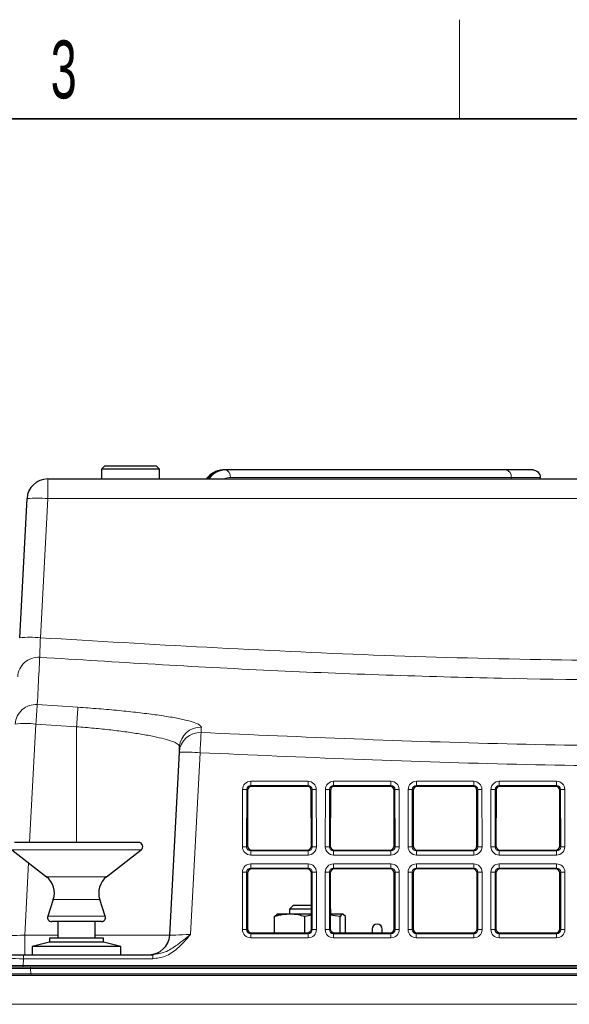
# Paper-space layout 'Blatt5' of a CAD drawing. Header units: millimetres. Extents: x 5 to 418, y 2 to 292.
# Tile 5 of 20: x 143 to 176, y 229 to 288. Entities that reach past the tile are written whole.
import ezdxf

# ---------------------------------------------------------------- set-up
doc = ezdxf.new("R2010")
doc.units = ezdxf.units.MM
doc.layers.add('SLD-0', color=7, linetype='Continuous')
doc.styles.add('SLDTEXTSTYLE1', font='TXT', dxfattribs={"width": 0.605})

psp = doc.layouts.new('Blatt5')

# ---------------------------------------------------------------- linework, layer by layer
at = {"color": 7, "linetype": 'Continuous', "lineweight": 25}
for p, q in [((147.8264, 261.5396), (147.6264, 261.3396)), ((147.6264, 261.3396), (147.6264, 260.7396)), ((148.584, 261.3396), (147.6264, 261.3396)), ((147.8264, 261.5396), (148.6745, 261.5396)), ((151.1264, 261.3396), (148.584, 261.3396)), ((148.6745, 261.5396), (150.9264, 261.5396)), ((151.1264, 261.3396), (150.9264, 261.5396)), ((151.1264, 260.7396), (151.1264, 261.3396)), ((155.095, 261.2896), (155.0242, 261.2896)), ((172.0508, 261.2896), (155.095, 261.2896)), ((173.6694, 261.2896), (172.0508, 261.2896)), ((144.3848, 260.7396), (223.8679, 260.7396)), ((174.1199, 260.7396), (174.1199, 260.8396)), ((142.6957, 251.1436), (143.1365, 259.5551)), ((151.754, 233.1742), (152.3337, 244.2372)), ((152.3337, 244.2372), (152.3505, 244.5571)), ((156.4521, 241.9142), (156.449, 238.562)), ((160.0507, 242.1637), (156.702, 242.1637)), ((160.3037, 238.562), (160.3006, 241.9142)), ((161.4521, 241.9142), (161.449, 238.562)), ((165.0507, 242.1637), (161.702, 242.1637)), ((165.3037, 238.562), (165.3006, 241.9142)), ((166.4521, 241.9142), (166.449, 238.562)), ((170.0507, 242.1637), (166.702, 242.1637)), ((170.3037, 238.562), (170.3006, 241.9142)), ((171.4521, 241.9142), (171.449, 238.562)), ((175.0507, 242.1637), (171.702, 242.1637)), ((175.3037, 238.562), (175.3006, 241.9142)), ((149.8764, 238.7759), (142.3764, 238.7759)), ((142.2224, 238.3288), (144.3077, 236.6996)), ((147.945, 236.6996), (150.0303, 238.3288)), ((156.6985, 238.3121), (160.0543, 238.3121)), ((161.6985, 238.3121), (165.0543, 238.3121)), ((166.6985, 238.3121), (170.0543, 238.3121)), ((171.6985, 238.3121), (175.0543, 238.3121)), ((156.4475, 236.9188), (156.4444, 233.5574)), ((160.0553, 237.1682), (156.6974, 237.1682)), ((160.3083, 233.5574), (160.3052, 236.9188)), ((161.4475, 236.9188), (161.4444, 233.5574)), ((165.0553, 237.1682), (161.6974, 237.1682)), ((165.3083, 233.5574), (165.3052, 236.9188)), ((166.4475, 236.9188), (166.4444, 233.5574)), ((170.0553, 237.1682), (166.6974, 237.1682)), ((170.3083, 233.5574), (170.3052, 236.9188)), ((171.4475, 236.9188), (171.4444, 233.5574)), ((175.0553, 237.1682), (171.6974, 237.1682)), ((175.3083, 233.5574), (175.3052, 236.9188)), ((144.7236, 235.318), (144.3893, 234.319)), ((147.8634, 234.319), (147.5292, 235.318)), ((159.2264, 234.9896), (158.9764, 234.7396)), ((158.9764, 234.7396), (158.9764, 234.4396)), ((159.0675, 234.7396), (158.9764, 234.7396)), ((160.3072, 234.7396), (159.0675, 234.7396)), ((159.2264, 234.9896), (160.307, 234.9896)), ((161.4764, 234.7396), (161.4455, 234.7396)), ((161.4764, 234.7396), (161.4456, 234.7704)), ((161.4764, 234.4396), (161.4764, 234.7396)), ((146.1623, 233.9896), (144.6264, 233.9896)), ((145.0014, 233.9896), (145.0014, 232.9896)), ((147.6264, 233.9896), (146.1623, 233.9896)), ((147.2514, 232.9896), (147.2514, 233.9896)), ((158.0851, 234.2954), (158.2458, 234.4396)), ((158.0851, 233.3075), (158.0851, 234.2954)), ((158.9949, 234.4396), (158.2264, 234.4396)), ((160.3075, 234.4396), (158.9949, 234.4396)), ((160.3075, 234.3736), (159.9048, 234.2954)), ((159.9048, 233.3075), (159.9048, 234.2954)), ((162.0461, 234.2954), (161.4452, 234.3763)), ((162.2069, 234.4396), (161.4764, 234.4396)), ((162.0461, 233.3075), (162.0461, 234.2954)), ((162.3677, 234.2954), (162.2069, 234.4396)), ((162.3677, 233.3075), (162.3677, 234.2954)), ((156.4764, 233.4348), (156.4764, 233.5396)), ((156.6939, 233.3075), (160.0588, 233.3075)), ((161.6939, 233.3075), (165.0588, 233.3075)), ((163.9764, 233.5396), (163.9764, 233.3075)), ((164.5764, 233.3075), (164.5764, 233.5396)), ((166.6939, 233.3075), (170.0588, 233.3075)), ((171.6939, 233.3075), (175.0588, 233.3075)), ((144.5014, 232.7396), (143.4514, 232.4896)), ((144.5014, 232.9896), (144.5014, 232.7396)), ((147.7514, 232.9896), (144.5014, 232.9896)), ((147.7514, 232.7396), (144.5014, 232.7396)), ((147.7514, 232.7396), (147.7514, 232.9896)), ((148.8014, 232.4896), (147.7514, 232.7396)), ((143.4514, 232.4896), (143.4514, 231.9896)), ((148.8014, 232.4896), (143.4514, 232.4896)), ((148.8014, 231.9896), (148.8014, 232.4896)), ((141.9291, 231.9896), (142.9296, 231.9896)), ((142.9296, 231.9896), (150.7253, 231.9896)), ((142.9085, 231.2396), (141.7579, 231.2396)), ((221.8806, 231.2396), (142.9085, 231.2396)), ((303.6264, 230.7396), (142.1264, 230.7396))]:
    psp.add_line(p, q, dxfattribs=at)
at = {"color": 7, "linetype": 'Continuous', "lineweight": 18}
for p, q in [((144.3848, 260.7396), (144.3848, 259.5551)), ((155.4132, 260.8396), (172.369, 260.8396)), ((172.369, 260.7396), (172.369, 260.8396)), ((172.369, 260.8396), (174.1199, 260.8396)), ((144.3848, 259.5551), (143.944, 251.1436)), ((223.8679, 259.5551), (144.3848, 259.5551)), ((143.7556, 247.1064), (146.2062, 246.943)), ((143.6708, 245.931), (143.2958, 238.7759)), ((146.1264, 245.7672), (143.6708, 245.931)), ((146.1264, 245.7672), (146.1264, 238.7759)), ((153.582, 244.1936), (153.0068, 233.2178)), ((156.6492, 242.4705), (160.1036, 242.4705)), ((156.6492, 242.2165), (156.6492, 242.4705)), ((160.1036, 242.2165), (156.6492, 242.2165)), ((156.6492, 242.2165), (156.702, 242.1637)), ((160.0507, 242.1637), (160.1036, 242.2165)), ((160.1036, 242.2165), (160.1036, 242.4705)), ((161.6492, 242.4705), (165.1036, 242.4705)), ((161.6492, 242.2165), (161.6492, 242.4705)), ((165.1036, 242.2165), (161.6492, 242.2165)), ((161.6492, 242.2165), (161.702, 242.1637)), ((165.0507, 242.1637), (165.1036, 242.2165)), ((165.1036, 242.2165), (165.1036, 242.4705)), ((166.6492, 242.4705), (170.1036, 242.4705)), ((166.6492, 242.2165), (166.6492, 242.4705)), ((170.1036, 242.2165), (166.6492, 242.2165)), ((166.6492, 242.2165), (166.702, 242.1637)), ((170.0507, 242.1637), (170.1036, 242.2165)), ((170.1036, 242.2165), (170.1036, 242.4705)), ((171.6492, 242.4705), (175.1036, 242.4705)), ((171.6492, 242.2165), (171.6492, 242.4705)), ((175.1036, 242.2165), (171.6492, 242.2165)), ((171.6492, 242.2165), (171.702, 242.1637)), ((175.0507, 242.1637), (175.1036, 242.2165)), ((175.1036, 242.2165), (175.1036, 242.4705)), ((156.1462, 238.5132), (156.1494, 241.9717)), ((156.399, 241.9673), (156.3959, 238.5088)), ((156.4521, 241.9142), (156.399, 241.9673)), ((160.3537, 241.9673), (160.3006, 241.9142)), ((160.3568, 238.5088), (160.3537, 241.9673)), ((160.6033, 241.9717), (160.6065, 238.5132)), ((161.1462, 238.5132), (161.1494, 241.9717)), ((161.399, 241.9673), (161.3959, 238.5088)), ((161.4521, 241.9142), (161.399, 241.9673)), ((165.3537, 241.9673), (165.3006, 241.9142)), ((165.3568, 238.5088), (165.3537, 241.9673)), ((165.6033, 241.9717), (165.6065, 238.5132)), ((166.1462, 238.5132), (166.1494, 241.9717)), ((166.399, 241.9673), (166.3959, 238.5088)), ((166.4521, 241.9142), (166.399, 241.9673)), ((170.3537, 241.9673), (170.3006, 241.9142)), ((170.3568, 238.5088), (170.3537, 241.9673)), ((170.6033, 241.9717), (170.6065, 238.5132)), ((171.1462, 238.5132), (171.1494, 241.9717)), ((171.399, 241.9673), (171.3959, 238.5088)), ((171.4521, 241.9142), (171.399, 241.9673)), ((175.3537, 241.9673), (175.3006, 241.9142)), ((175.3568, 238.5088), (175.3537, 241.9673)), ((175.6033, 241.9717), (175.6065, 238.5132)), ((146.2199, 238.3288), (142.2224, 238.3288)), ((150.0303, 238.3288), (146.2199, 238.3288)), ((156.3959, 238.5088), (156.449, 238.562)), ((156.6985, 238.3121), (156.6451, 238.2587)), ((156.6451, 238.0134), (156.6451, 238.2587)), ((156.6451, 238.2587), (160.1076, 238.2587)), ((160.1076, 238.2587), (160.0543, 238.3121)), ((160.1076, 238.0134), (160.1076, 238.2587)), ((160.3037, 238.562), (160.3568, 238.5088)), ((161.3959, 238.5088), (161.449, 238.562)), ((161.6985, 238.3121), (161.6451, 238.2587)), ((161.6451, 238.0134), (161.6451, 238.2587)), ((161.6451, 238.2587), (165.1076, 238.2587)), ((165.1076, 238.2587), (165.0543, 238.3121)), ((165.1076, 238.0134), (165.1076, 238.2587)), ((165.3037, 238.562), (165.3568, 238.5088)), ((166.3959, 238.5088), (166.449, 238.562)), ((166.6985, 238.3121), (166.6451, 238.2587)), ((166.6451, 238.0134), (166.6451, 238.2587)), ((166.6451, 238.2587), (170.1076, 238.2587)), ((170.1076, 238.2587), (170.0543, 238.3121)), ((170.1076, 238.0134), (170.1076, 238.2587)), ((170.3037, 238.562), (170.3568, 238.5088)), ((171.3959, 238.5088), (171.449, 238.562)), ((171.6985, 238.3121), (171.6451, 238.2587)), ((171.6451, 238.0134), (171.6451, 238.2587)), ((171.6451, 238.2587), (175.1076, 238.2587)), ((175.1076, 238.2587), (175.0543, 238.3121)), ((175.1076, 238.0134), (175.1076, 238.2587)), ((175.3037, 238.562), (175.3568, 238.5088)), ((143.2311, 237.5408), (143.0022, 233.1742)), ((156.6446, 237.4751), (160.1081, 237.4751)), ((156.6446, 237.2211), (156.6446, 237.4751)), ((160.1076, 238.0134), (156.6451, 238.0134)), ((160.1081, 237.2211), (160.1081, 237.4751)), ((161.6446, 237.4751), (165.1081, 237.4751)), ((161.6446, 237.2211), (161.6446, 237.4751)), ((165.1076, 238.0134), (161.6451, 238.0134)), ((165.1081, 237.2211), (165.1081, 237.4751)), ((166.6446, 237.4751), (170.1081, 237.4751)), ((166.6446, 237.2211), (166.6446, 237.4751)), ((170.1076, 238.0134), (166.6451, 238.0134)), ((170.1081, 237.2211), (170.1081, 237.4751)), ((171.6446, 237.4751), (175.1081, 237.4751)), ((171.6446, 237.2211), (171.6446, 237.4751)), ((175.1076, 238.0134), (171.6451, 238.0134)), ((175.1081, 237.2211), (175.1081, 237.4751)), ((156.1417, 233.5086), (156.1448, 236.9762)), ((156.3945, 236.9719), (156.3913, 233.5042)), ((156.4475, 236.9188), (156.3945, 236.9719)), ((160.1081, 237.2211), (156.6446, 237.2211)), ((156.6446, 237.2211), (156.6974, 237.1682)), ((160.0553, 237.1682), (160.1081, 237.2211)), ((160.3582, 236.9719), (160.3052, 236.9188)), ((160.3614, 233.5042), (160.3582, 236.9719)), ((160.6079, 236.9762), (160.6111, 233.5086)), ((161.1417, 233.5086), (161.1448, 236.9762)), ((161.3945, 236.9719), (161.3913, 233.5042)), ((161.4475, 236.9188), (161.3945, 236.9719)), ((165.1081, 237.2211), (161.6446, 237.2211)), ((161.6446, 237.2211), (161.6974, 237.1682)), ((165.0553, 237.1682), (165.1081, 237.2211)), ((165.3582, 236.9719), (165.3052, 236.9188)), ((165.3614, 233.5042), (165.3582, 236.9719)), ((165.6079, 236.9762), (165.6111, 233.5086)), ((166.1417, 233.5086), (166.1448, 236.9762)), ((166.3945, 236.9719), (166.3913, 233.5042)), ((166.4475, 236.9188), (166.3945, 236.9719)), ((170.1081, 237.2211), (166.6446, 237.2211)), ((166.6446, 237.2211), (166.6974, 237.1682)), ((170.0553, 237.1682), (170.1081, 237.2211)), ((170.3582, 236.9719), (170.3052, 236.9188)), ((170.3614, 233.5042), (170.3582, 236.9719)), ((170.6079, 236.9762), (170.6111, 233.5086)), ((171.1417, 233.5086), (171.1448, 236.9762)), ((171.3945, 236.9719), (171.3913, 233.5042)), ((171.4475, 236.9188), (171.3945, 236.9719)), ((175.1081, 237.2211), (171.6446, 237.2211)), ((171.6446, 237.2211), (171.6974, 237.1682)), ((175.0553, 237.1682), (175.1081, 237.2211)), ((175.3582, 236.9719), (175.3052, 236.9188)), ((175.3614, 233.5042), (175.3582, 236.9719)), ((175.6079, 236.9762), (175.6111, 233.5086)), ((146.1699, 236.6996), (144.3077, 236.6996)), ((147.945, 236.6996), (146.1699, 236.6996)), ((146.16, 235.318), (144.7236, 235.318)), ((147.5292, 235.318), (146.16, 235.318)), ((146.168, 234.319), (144.3893, 234.319)), ((147.8634, 234.319), (146.168, 234.319)), ((156.3913, 233.5042), (156.4444, 233.5574)), ((156.6939, 233.3075), (156.6405, 233.2541)), ((160.1122, 233.2541), (160.0588, 233.3075)), ((160.3083, 233.5574), (160.3614, 233.5042)), ((161.3913, 233.5042), (161.4444, 233.5574)), ((161.6939, 233.3075), (161.6405, 233.2541)), ((165.1122, 233.2541), (165.0588, 233.3075)), ((165.3083, 233.5574), (165.3614, 233.5042)), ((166.3913, 233.5042), (166.4444, 233.5574)), ((166.6939, 233.3075), (166.6405, 233.2541)), ((170.1122, 233.2541), (170.0588, 233.3075)), ((170.3083, 233.5574), (170.3614, 233.5042)), ((171.3913, 233.5042), (171.4444, 233.5574)), ((171.6939, 233.3075), (171.6405, 233.2541)), ((175.1122, 233.2541), (175.0588, 233.3075)), ((175.3083, 233.5574), (175.3614, 233.5042)), ((143.0022, 233.1742), (145.0014, 233.1742)), ((143.0022, 233.1742), (143.0022, 231.9896)), ((147.2514, 233.1742), (151.754, 233.1742)), ((156.6405, 233.0088), (156.6405, 233.2541)), ((156.6405, 233.2541), (160.1122, 233.2541)), ((160.1122, 233.0088), (156.6405, 233.0088)), ((160.1122, 233.0088), (160.1122, 233.2541)), ((161.6405, 233.0088), (161.6405, 233.2541)), ((161.6405, 233.2541), (165.1122, 233.2541)), ((165.1122, 233.0088), (161.6405, 233.0088)), ((165.1122, 233.0088), (165.1122, 233.2541)), ((166.6405, 233.0088), (166.6405, 233.2541)), ((166.6405, 233.2541), (170.1122, 233.2541)), ((170.1122, 233.0088), (166.6405, 233.0088)), ((170.1122, 233.0088), (170.1122, 233.2541)), ((171.6405, 233.0088), (171.6405, 233.2541)), ((171.6405, 233.2541), (175.1122, 233.2541)), ((175.1122, 233.0088), (171.6405, 233.0088)), ((175.1122, 233.0088), (175.1122, 233.2541)), ((142.9296, 231.744), (142.9085, 231.3414)), ((142.9296, 231.744), (142.9296, 231.9896)), ((150.7253, 231.744), (142.9296, 231.744)), ((150.7253, 231.744), (150.7253, 231.9896)), ((142.9085, 231.3414), (221.8806, 231.3414)), ((142.9085, 231.2396), (142.9085, 231.3414)), ((143.3534, 231.1449), (143.3534, 231.2396)), ((221.8472, 231.1449), (143.3534, 231.1449)), ((143.3534, 231.1449), (143.3697, 230.8344)), ((143.3697, 230.8344), (221.7925, 230.8344)), ((143.3697, 230.8344), (143.3697, 230.7396)), ((142.1264, 228.9896), (303.6264, 228.9896))]:
    psp.add_line(p, q, dxfattribs=at)
at = {"color": 7, "linetype": 'Continuous', "lineweight": 25, "flags": 128}
psp.add_lwpolyline([(156.4764, 233.5396), (156.4535, 233.6544), (156.4446, 233.6741)], dxfattribs=at)
at = {"color": 7, "linetype": 'Continuous', "lineweight": 18}
for centre, radius, start, end in [((155.0824, 260.0492), 1.2418, 92.683823, 146.21951), ((155.1531, 260.0492), 1.2418, 92.683823, 146.21951), ((155.0154, 260.8959), 0.4017, 351.950533, 78.578246), ((171.9713, 260.8959), 0.4017, 351.950533, 78.578246), ((155.4188, 260.0179), 0.8217, 90.39068, 118.564344), ((143.7607, 253.5732), 6.0143, 84.043308, 95.956692), ((143.3198, 245.1618), 6.0143, 84.043308, 95.956692), ((143.8184, 248.7176), 1.2481, 86.010055, 176.907394), ((143.6676, 245.8625), 1.247, 85.954089, 176.853299), ((244.7376, 239.2284), 101.2888, 175.53917, 176.205815), ((253.5658, 239.0645), 107.6484, 175.802945, 176.430196), ((143.0466, 239.9491), 6.0143, 84.043308, 95.956692), ((153.5783, 244.1684), 1.2464, 86.860809, 176.835883), ((153.5952, 244.4884), 1.2466, 86.86776, 176.84185), ((577.2966, 222.3853), 424.2754, 176.888726, 177.053626), ((152.3324, 226.3097), 17.9275, 86.003023, 89.995758), ((156.2038, 237.9407), 4.0313, 87.224069, 90.773492), ((160.5489, 237.9407), 4.0313, 89.226508, 92.775931), ((161.2038, 237.9407), 4.0313, 87.224069, 90.773492), ((165.5489, 237.9407), 4.0313, 89.226508, 92.775931), ((166.2038, 237.9407), 4.0313, 87.224069, 90.773492), ((170.5489, 237.9407), 4.0313, 89.226508, 92.775931), ((171.2038, 237.9407), 4.0313, 87.224069, 90.773492), ((175.5489, 237.9407), 4.0313, 89.226508, 92.775931), ((156.2006, 234.4822), 4.0313, 87.224069, 90.773492), ((160.5521, 234.4822), 4.0313, 89.226508, 92.775931), ((161.2006, 234.4822), 4.0313, 87.224069, 90.773492), ((165.5521, 234.4822), 4.0313, 89.226508, 92.775931), ((166.2006, 234.4822), 4.0313, 87.224069, 90.773492), ((170.5521, 234.4822), 4.0313, 89.226508, 92.775931), ((171.2006, 234.4822), 4.0313, 87.224069, 90.773492), ((175.5521, 234.4822), 4.0313, 89.226508, 92.775931), ((156.1992, 232.9453), 4.0313, 87.224069, 90.773492), ((160.5535, 232.9453), 4.0313, 89.226508, 92.775931), ((161.1992, 232.9453), 4.0313, 87.224069, 90.773492), ((165.5535, 232.9453), 4.0313, 89.226508, 92.775931), ((166.1992, 232.9453), 4.0313, 87.224069, 90.773492), ((170.5535, 232.9453), 4.0313, 89.226508, 92.775931), ((171.1992, 232.9453), 4.0313, 87.224069, 90.773492), ((175.5535, 232.9453), 4.0313, 89.226508, 92.775931), ((156.1961, 229.4777), 4.0313, 87.224069, 90.773492), ((160.5566, 229.4777), 4.0313, 89.226508, 92.775931), ((161.1961, 229.4777), 4.0313, 87.224069, 90.773492), ((165.5566, 229.4777), 4.0313, 89.226508, 92.775931), ((166.1961, 229.4777), 4.0313, 87.224069, 90.773492), ((170.5566, 229.4777), 4.0313, 89.226508, 92.775931), ((171.1961, 229.4777), 4.0313, 87.224069, 90.773492), ((175.5566, 229.4777), 4.0313, 89.226508, 92.775931)]:
    psp.add_arc(centre, radius, start, end, dxfattribs=at)
at = {"color": 7, "linetype": 'Continuous', "lineweight": 25}
for centre, radius, start, end in [((144.3848, 259.4896), 1.25, 90, 177), ((149.8764, 238.5259), 0.25, 308, 90), ((143.5382, 235.7146), 1.25, 341.5, 52), ((148.7146, 235.7146), 1.25, 128, 198.5), ((144.6264, 234.2396), 0.25, 161.5, 270), ((147.6264, 234.2396), 0.25, 270, 18.5), ((164.2764, 233.5396), 0.3, 0, 180), ((150.5057, 233.2396), 1.25, 270, 357)]:
    psp.add_arc(centre, radius, start, end, dxfattribs=at)
at = {"color": 7, "linetype": 'Continuous', "lineweight": 18}
for centre, major_axis, ratio, start_param, end_param in [((156.6501, 241.9703), (0.4261, -0.2634), 0.9979617, 2.1253446, 3.6934019), ((156.6501, 241.9659), (0.2008, -0.1516), 0.9933986, 2.2177606, 3.7858179), ((160.1026, 241.9703), (0.4261, 0.2634), 0.9979617, 5.7313761, 7.2994334), ((160.1026, 241.9659), (0.2008, 0.1516), 0.9933986, 5.6389601, 7.2070174), ((161.6501, 241.9703), (0.4261, -0.2634), 0.9979617, 2.1253446, 3.6934019), ((161.6501, 241.9659), (0.2008, -0.1516), 0.9933986, 2.2177606, 3.7858179), ((165.1026, 241.9703), (0.4261, 0.2634), 0.9979617, 5.7313761, 7.2994334), ((165.1026, 241.9659), (0.2008, 0.1516), 0.9933986, 5.6389601, 7.2070174), ((166.6501, 241.9703), (0.4261, -0.2634), 0.9979617, 2.1253446, 3.6934019), ((166.6501, 241.9659), (0.2008, -0.1516), 0.9933986, 2.2177606, 3.7858179), ((170.1026, 241.9703), (0.4261, 0.2634), 0.9979617, 5.7313761, 7.2994334), ((170.1026, 241.9659), (0.2008, 0.1516), 0.9933986, 5.6389601, 7.2070174), ((171.6501, 241.9703), (0.4261, -0.2634), 0.9979617, 2.1253446, 3.6934019), ((171.6501, 241.9659), (0.2008, -0.1516), 0.9933986, 2.2177606, 3.7858179), ((175.1026, 241.9703), (0.4261, 0.2634), 0.9979617, 5.7313761, 7.2994334), ((175.1026, 241.9659), (0.2008, 0.1516), 0.9933986, 5.6389601, 7.2070174), ((156.6469, 238.5146), (0.3089, 0.3955), 0.9962403, 2.234797, 3.8028543), ((156.6469, 238.5102), (0.1619, 0.1938), 0.9898801, 2.2670539, 3.8351112), ((160.1058, 238.5146), (-0.3089, 0.3955), 0.9962403, 2.480331, 4.0483883), ((160.1058, 238.5102), (-0.1619, 0.1938), 0.9898801, 2.4480741, 4.0161314), ((161.6469, 238.5146), (0.3089, 0.3955), 0.9962403, 2.234797, 3.8028543), ((161.6469, 238.5102), (0.1619, 0.1938), 0.9898801, 2.2670539, 3.8351112), ((165.1058, 238.5146), (-0.3089, 0.3955), 0.9962403, 2.480331, 4.0483883), ((165.1058, 238.5102), (-0.1619, 0.1938), 0.9898801, 2.4480741, 4.0161314), ((166.6469, 238.5146), (0.3089, 0.3955), 0.9962403, 2.234797, 3.8028543), ((166.6469, 238.5102), (0.1619, 0.1938), 0.9898801, 2.2670539, 3.8351112), ((170.1058, 238.5146), (-0.3089, 0.3955), 0.9962403, 2.480331, 4.0483883), ((170.1058, 238.5102), (-0.1619, 0.1938), 0.9898801, 2.4480741, 4.0161314), ((171.6469, 238.5146), (0.3089, 0.3955), 0.9962403, 2.234797, 3.8028543), ((171.6469, 238.5102), (0.1619, 0.1938), 0.9898801, 2.2670539, 3.8351112), ((175.1058, 238.5146), (-0.3089, 0.3955), 0.9962403, 2.480331, 4.0483883), ((175.1058, 238.5102), (-0.1619, 0.1938), 0.9898801, 2.4480741, 4.0161314), ((156.6455, 236.9749), (0.4261, -0.2634), 0.9979617, 2.1253446, 3.6934019), ((160.1072, 236.9749), (0.4261, 0.2634), 0.9979617, 5.7313761, 7.2994334), ((161.6455, 236.9749), (0.4261, -0.2634), 0.9979617, 2.1253446, 3.6934019), ((165.1072, 236.9749), (0.4261, 0.2634), 0.9979617, 5.7313761, 7.2994334), ((166.6455, 236.9749), (0.4261, -0.2634), 0.9979617, 2.1253446, 3.6934019), ((170.1072, 236.9749), (0.4261, 0.2634), 0.9979617, 5.7313761, 7.2994334), ((171.6455, 236.9749), (0.4261, -0.2634), 0.9979617, 2.1253446, 3.6934019), ((175.1072, 236.9749), (0.4261, 0.2634), 0.9979617, 5.7313761, 7.2994334), ((156.6455, 236.9705), (0.2008, -0.1516), 0.9933986, 2.2177606, 3.7858179), ((160.1072, 236.9705), (0.2008, 0.1516), 0.9933986, 5.6389601, 7.2070174), ((161.6455, 236.9705), (0.2008, -0.1516), 0.9933986, 2.2177606, 3.7858179), ((165.1072, 236.9705), (0.2008, 0.1516), 0.9933986, 5.6389601, 7.2070174), ((166.6455, 236.9705), (0.2008, -0.1516), 0.9933986, 2.2177606, 3.7858179), ((170.1072, 236.9705), (0.2008, 0.1516), 0.9933986, 5.6389601, 7.2070174), ((171.6455, 236.9705), (0.2008, -0.1516), 0.9933986, 2.2177606, 3.7858179), ((175.1072, 236.9705), (0.2008, 0.1516), 0.9933986, 5.6389601, 7.2070174), ((156.6423, 233.51), (0.3089, 0.3955), 0.9962403, 2.234797, 3.8028543), ((156.6423, 233.5056), (0.1619, 0.1938), 0.9898801, 2.2670539, 3.8351112), ((160.1104, 233.51), (-0.3089, 0.3955), 0.9962403, 2.480331, 4.0483883), ((160.1104, 233.5056), (-0.1619, 0.1938), 0.9898801, 2.4480741, 4.0161314), ((161.6423, 233.51), (0.3089, 0.3955), 0.9962403, 2.234797, 3.8028543), ((161.6423, 233.5056), (0.1619, 0.1938), 0.9898801, 2.2670539, 3.8351112), ((165.1104, 233.51), (-0.3089, 0.3955), 0.9962403, 2.480331, 4.0483883), ((165.1104, 233.5056), (-0.1619, 0.1938), 0.9898801, 2.4480741, 4.0161314), ((166.6423, 233.51), (0.3089, 0.3955), 0.9962403, 2.234797, 3.8028543), ((166.6423, 233.5056), (0.1619, 0.1938), 0.9898801, 2.2670539, 3.8351112), ((170.1104, 233.51), (-0.3089, 0.3955), 0.9962403, 2.480331, 4.0483883), ((170.1104, 233.5056), (-0.1619, 0.1938), 0.9898801, 2.4480741, 4.0161314), ((171.6423, 233.51), (0.3089, 0.3955), 0.9962403, 2.234797, 3.8028543), ((171.6423, 233.5056), (0.1619, 0.1938), 0.9898801, 2.2670539, 3.8351112), ((175.1104, 233.51), (-0.3089, 0.3955), 0.9962403, 2.480331, 4.0483883), ((175.1104, 233.5056), (-0.1619, 0.1938), 0.9898801, 2.4480741, 4.0161314), ((143.0091, 233.2396), (1.2551, 0.0658), 0.051695, 3.1361596, 4.7042169), ((153.0091, 233.2396), (1.2551, 0.0655), 0.017239, 3.1397852, 4.7096681), ((142.9305, 231.7396), (1.251, -0.0131), 0.0034796, 1.5715638, 3.1414468), ((142.9095, 231.3396), (1.2514, -0.0052), 0.001391, 1.5716426, 3.1415256), ((143.3571, 231.1396), (1.252, -0.0052), 0.0041678, 1.5737713, 3.1418286), ((143.3728, 230.8396), (1.2514, 0.0052), 0.0041715, 3.1417938, 4.7098511)]:
    psp.add_ellipse(centre, major_axis=major_axis, ratio=ratio, start_param=start_param, end_param=end_param, dxfattribs=at)
at = {"color": 7, "linetype": 'Continuous', "lineweight": 25}
for centre, major_axis, ratio, start_param, end_param in [((156.7024, 241.9136), (0.2131, -0.1317), 0.9979617, 2.1253446, 3.6934019), ((160.0503, 241.9136), (0.2131, 0.1317), 0.9979617, 5.7313761, 7.2994334), ((161.7024, 241.9136), (0.2131, -0.1317), 0.9979617, 2.1253446, 3.6934019), ((165.0503, 241.9136), (0.2131, 0.1317), 0.9979617, 5.7313761, 7.2994334), ((166.7024, 241.9136), (0.2131, -0.1317), 0.9979617, 2.1253446, 3.6934019), ((170.0503, 241.9136), (0.2131, 0.1317), 0.9979617, 5.7313761, 7.2994334), ((171.7024, 241.9136), (0.2131, -0.1317), 0.9979617, 2.1253446, 3.6934019), ((175.0503, 241.9136), (0.2131, 0.1317), 0.9979617, 5.7313761, 7.2994334), ((156.6994, 238.5626), (0.1545, 0.1978), 0.9962403, 2.234797, 3.8028543), ((160.0534, 238.5626), (-0.1545, 0.1978), 0.9962403, 2.480331, 4.0483883), ((161.6994, 238.5626), (0.1545, 0.1978), 0.9962403, 2.234797, 3.8028543), ((165.0534, 238.5626), (-0.1545, 0.1978), 0.9962403, 2.480331, 4.0483883), ((166.6994, 238.5626), (0.1545, 0.1978), 0.9962403, 2.234797, 3.8028543), ((170.0534, 238.5626), (-0.1545, 0.1978), 0.9962403, 2.480331, 4.0483883), ((171.6994, 238.5626), (0.1545, 0.1978), 0.9962403, 2.234797, 3.8028543), ((175.0534, 238.5626), (-0.1545, 0.1978), 0.9962403, 2.480331, 4.0483883), ((156.6979, 236.9181), (0.2131, -0.1317), 0.9979617, 2.1253446, 3.6934019), ((160.0549, 236.9181), (0.2131, 0.1317), 0.9979617, 5.7313761, 7.2994334), ((161.6979, 236.9181), (0.2131, -0.1317), 0.9979617, 2.1253446, 3.6934019), ((165.0549, 236.9181), (0.2131, 0.1317), 0.9979617, 5.7313761, 7.2994334), ((166.6979, 236.9181), (0.2131, -0.1317), 0.9979617, 2.1253446, 3.6934019), ((170.0549, 236.9181), (0.2131, 0.1317), 0.9979617, 5.7313761, 7.2994334), ((171.6979, 236.9181), (0.2131, -0.1317), 0.9979617, 2.1253446, 3.6934019), ((175.0549, 236.9181), (0.2131, 0.1317), 0.9979617, 5.7313761, 7.2994334), ((156.6948, 233.5581), (0.1545, 0.1978), 0.9962403, 2.234797, 3.8028543), ((160.0579, 233.5581), (-0.1545, 0.1978), 0.9962403, 2.480331, 4.0483883), ((161.6948, 233.5581), (0.1545, 0.1978), 0.9962403, 2.234797, 3.8028543), ((165.0579, 233.5581), (-0.1545, 0.1978), 0.9962403, 2.480331, 4.0483883), ((166.6948, 233.5581), (0.1545, 0.1978), 0.9962403, 2.234797, 3.8028543), ((170.0579, 233.5581), (-0.1545, 0.1978), 0.9962403, 2.480331, 4.0483883), ((171.6948, 233.5581), (0.1545, 0.1978), 0.9962403, 2.234797, 3.8028543), ((175.0579, 233.5581), (-0.1545, 0.1978), 0.9962403, 2.480331, 4.0483883)]:
    psp.add_ellipse(centre, major_axis=major_axis, ratio=ratio, start_param=start_param, end_param=end_param, dxfattribs=at)
for points, knots in [([(155.0242, 261.2896), (154.9287, 261.2831), (154.6882, 261.2665), (154.3258, 261.1018), (154.0752, 260.8949), (153.9675, 260.7551), (153.9556, 260.7396)], [0, 0, 0, 0, 0.2359396, 0.5941149, 0.9549701, 1, 1, 1, 1]), ([(173.6694, 261.2896), (173.6725, 261.2896), (173.7059, 261.2894), (173.7896, 261.279), (173.9133, 261.2283), (174.0275, 261.1259), (174.105, 260.9913), (174.1149, 260.8902), (174.1199, 260.8396)], [0, 0, 0, 0, 0.0134637, 0.1420894, 0.3567824, 0.5712534, 0.785625, 1, 1, 1, 1]), ([(158.9949, 234.4396), (158.7589, 234.4226), (158.4524, 234.4004), (158.1537, 234.315), (158.0851, 234.2954)], [0, 0, 0, 0, 0.770166, 1, 1, 1, 1]), ([(159.9048, 234.2954), (159.7795, 234.33), (159.4799, 234.4129), (159.1733, 234.4298), (158.9949, 234.4396)], [0, 0, 0, 0, 0.4182296, 1, 1, 1, 1]), ([(162.2069, 234.4396), (162.1819, 234.4334), (162.1277, 234.4199), (162.0746, 234.339), (162.0461, 234.2954)], [0, 0, 0, 0, 0.461748, 1, 1, 1, 1])]:
    psp.add_open_spline(points, degree=3, knots=knots, dxfattribs=at)
at = {"color": 7, "linetype": 'Continuous', "lineweight": 18}
for points, knots in [([(143.944, 251.1436), (143.939, 251.0039), (143.929, 250.7247), (143.9167, 250.362), (143.9082, 250.0955), (143.9053, 249.9857), (143.9052, 249.9667), (143.9052, 249.9627)], [0, 0, 0, 0, 0.2344392, 0.4688676, 0.7032609, 0.9375966, 1, 1, 1, 1]), ([(143.944, 251.1436), (150.6483, 250.7478), (164.0644, 249.9558), (184.1869, 249.6333), (204.2844, 249.8854), (217.6367, 250.6243), (224.3166, 250.9939)], [0, 0, 0, 0, 0.2504819, 0.5012443, 0.750484, 1, 1, 1, 1]), ([(143.9052, 249.9627), (143.9017, 249.8962), (143.8843, 249.5636), (143.8377, 248.6731), (143.7882, 247.7294), (143.7556, 247.1064)], [0, 0, 0, 0, 0.0782984, 0.3914935, 1, 1, 1, 1]), ([(224.3969, 249.8159), (217.7108, 249.4465), (204.3312, 248.7073), (186.7813, 248.4783), (171.2814, 248.663), (157.8358, 249.1014), (148.5496, 249.6755), (143.9052, 249.9627)], [0, 0, 0, 0, 0.2493797, 0.4990358, 0.6534909, 0.8266992, 1, 1, 1, 1]), ([(146.2062, 246.943), (146.6278, 246.9139), (147.4712, 246.8556), (148.6984, 246.7471), (149.8513, 246.6261), (150.9027, 246.4938), (151.8174, 246.3533), (152.5775, 246.2073), (153.147, 246.0596), (153.5766, 245.898), (153.632, 245.7926), (153.6633, 245.7331)], [0, 0, 0, 0, 0.1070832, 0.2141697, 0.3212952, 0.4284241, 0.5360698, 0.6437179, 0.7518166, 0.8599157, 1, 1, 1, 1]), ([(153.6465, 245.4129), (159.8045, 245.1465), (172.126, 244.6133), (188.9951, 244.5344), (203.8056, 244.83), (216.5536, 245.3446), (224.76, 245.8865), (228.8641, 246.1576)], [0, 0, 0, 0, 0.2456541, 0.4915361, 0.6722043, 0.8360684, 1, 1, 1, 1]), ([(152.3505, 244.5571), (152.3249, 244.6165), (152.2795, 244.7219), (151.9221, 244.8834), (151.4475, 245.0311), (150.8137, 245.1771), (150.0503, 245.3176), (149.1725, 245.45), (148.2095, 245.5711), (147.184, 245.6797), (146.4789, 245.738), (146.1264, 245.7672)], [0, 0, 0, 0, 0.1398228, 0.2478259, 0.3558299, 0.4635003, 0.5711692, 0.6783957, 0.7856189, 0.8928115, 1, 1, 1, 1]), ([(153.6633, 245.7331), (153.6587, 245.6457), (153.6532, 245.5395), (153.6475, 245.4319), (153.6465, 245.4129)], [0, 0, 0, 0, 0.82378945, 1, 1, 1, 1]), ([(228.9532, 244.9397), (222.577, 244.5385), (209.8184, 243.7358), (190.8606, 243.3118), (172.1052, 243.3904), (159.7583, 243.9258), (153.582, 244.1936)], [0, 0, 0, 0, 0.254103, 0.5084582, 0.7541151, 1, 1, 1, 1]), ([(153.0068, 233.2178), (153.0057, 233.2164), (152.7572, 232.9133), (152.319, 232.3942), (151.527, 231.8459), (150.9816, 231.7766), (150.7253, 231.744)], [0, 0, 0, 0, 0.0019525, 0.4191595, 0.7271526, 1, 1, 1, 1]), ([(150.7253, 231.9896), (150.9496, 232.0179), (151.4409, 232.0799), (152.0489, 232.4618), (152.5648, 232.8577), (152.8687, 233.1053), (153.0055, 233.2168), (153.0068, 233.2178)], [0, 0, 0, 0, 0.2542234, 0.5569179, 0.8001576, 0.9980976, 1, 1, 1, 1])]:
    psp.add_open_spline(points, degree=3, knots=knots, dxfattribs=at)
at = {"layer": 'SLD-0', "lineweight": 18}
psp.add_line((169.25, 282.5), (169.25, 288.5), dxfattribs=at)
at = {"layer": 'SLD-0', "lineweight": 35}
psp.add_line((408, 282.5), (26, 282.5), dxfattribs=at)

# ---------------------------------------------------------------- texts
at = {"layer": 'SLD-0', "insert": (145.3527, 287.243), "char_height": 3.5, "attachment_point": 2, "style": 'SLDTEXTSTYLE1'}
psp.add_mtext('3', dxfattribs=at)

doc.saveas('drawing.dxf')
